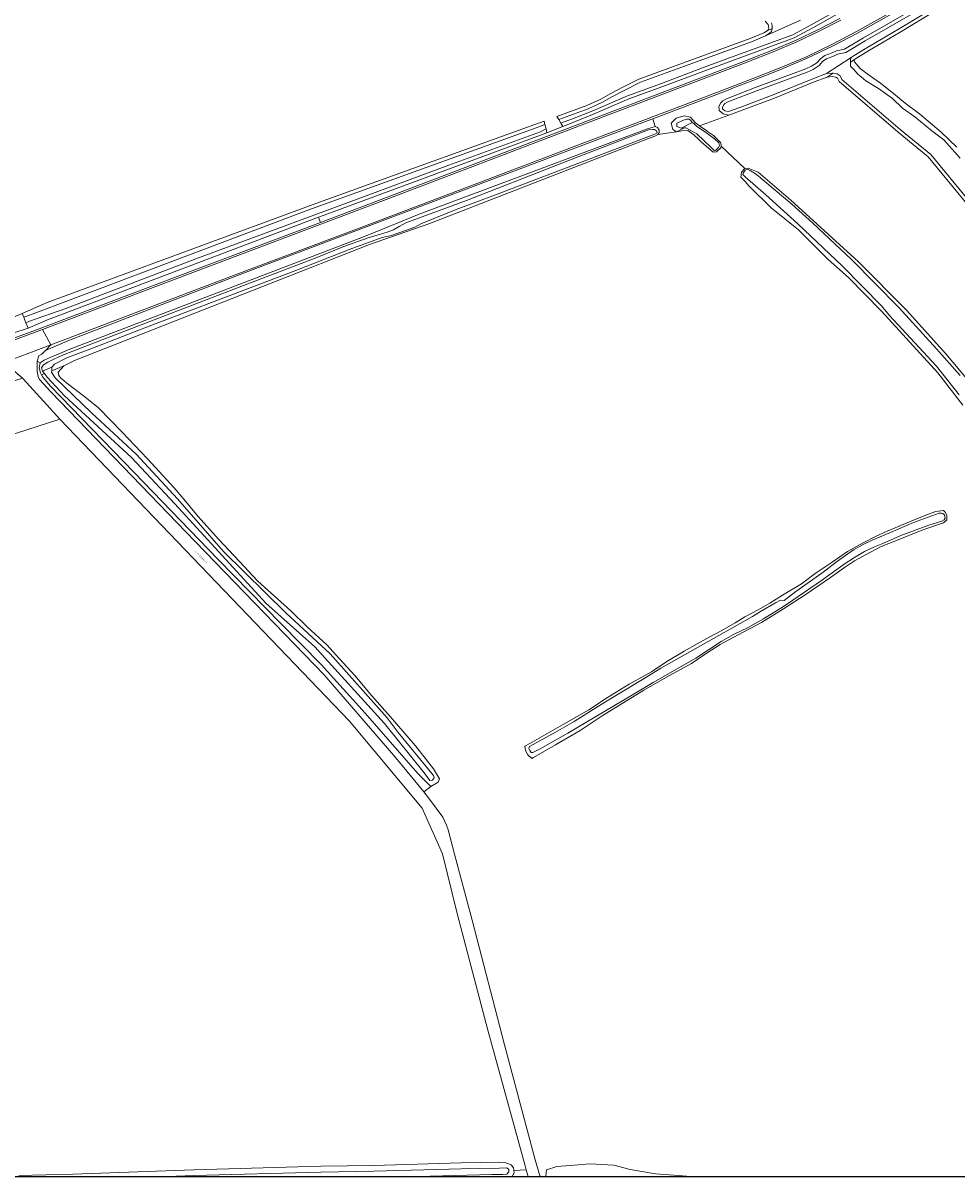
# Model space of a CAD drawing. Header units: metres. Extents: x 229229 to 231729, y 593167 to 595667.
# Tile 8 of 256: x 229664 to 229933, y 593167 to 593499. Entities that reach past the tile are written whole.
import ezdxf
from ezdxf.enums import TextEntityAlignment as Align

# ---------------------------------------------------------------- set-up
doc = ezdxf.new("R2010")
doc.units = ezdxf.units.M
for name, color, linetype, lineweight in [('B-WE-GR-BOUWLAND-GV', 80, 'Continuous', 13), ('B-WE-GR-GRAS-GV', 60, 'Continuous', 13), ('B-WE-GR-GROENVOORZIENING-GV', 80, 'Continuous', 18), ('B-WE-OG-TOPOGRAFIE-T18', 10, 'Continuous', 18), ('B-WE-OG-WATER-GV', 130, 'Continuous', 18), ('B-WE-OG-WATER_GREPPEL-GV', 160, 'Continuous', 18), ('B-WE-OG-WATER_SLOOT-GV', 120, 'Continuous', 18), ('B-WE-VH-VERHARDING_GESLOTEN-GV', 252, 'Continuous', 18), ('B-WE-VH-VERHARDING_HALFVERHARDING-GV', 252, 'Continuous', 18)]:
    doc.layers.add(name, color=color, linetype=linetype, lineweight=lineweight)
doc.styles.add('NLCS-ISO-M250-T18', font='NLCS-ISO.ttf', dxfattribs={"height": 0.45})

msp = doc.modelspace()

# ---------------------------------------------------------------- linework, layer by layer
msp.add_lwpolyline([(231729.346, 593166.818), (229229.346, 593166.818), (229229.346, 595666.818), (231729.346, 595666.818)], close=True)
at = {"layer": 'B-WE-GR-BOUWLAND-GV'}
msp.add_lwpolyline([(229926.994, 593502.308), (229916.597, 593496.046), (229908.408, 593491.241), (229903.839, 593488.431), (229903.328, 593488.077), (229903.293, 593487.977), (229903.293, 593487.703), (229903.439, 593487.467), (229903.9, 593486.961), (229905.074, 593485.537), (229905.784, 593485.033), (229907.087, 593484), (229910.859, 593481.367), (229915.092, 593478.044), (229918.009, 593475.597), (229922.073, 593472.507), (229928.339, 593467.291), (229932.9, 593462.94)], dxfattribs=at)
at = {"layer": 'B-WE-GR-GRAS-GV'}
for points in [[(229664.166, 593415.114), (229671.32, 593418.316), (229749.639, 593447.182), (229811.553, 593469.472), (229814.182, 593470.428), (229814.427, 593469.454), (229814.741, 593468.204), (229815.019, 593467.096), (229819.58, 593468.936), (229819.041, 593469.839), (229818.407, 593470.902), (229817.886, 593471.776), (229826.476, 593474.901), (229830.519, 593476.794), (229833.375, 593478.41), (229836.986, 593480.274), (229841.463, 593482.532), (229853.175, 593486.85), (229873.448, 593494.177), (229877.346, 593495.815), (229878.275, 593496.391), (229878.659, 593496.75), (229878.765, 593497.164), (229878.734, 593497.792), (229878.634, 593498.241), (229877.79, 593499.217)], [(229938.058, 593443.866), (229924.619, 593460.125), (229915.953, 593467.31), (229899.027, 593481.796), (229898.54, 593482.79), (229898.053, 593483.103), (229896.982, 593483.252), (229895.569, 593483.123), (229891.86, 593481.716), (229880.391, 593477.086), (229871.149, 593473.554), (229867.322, 593472.151), (229858.895, 593469.062), (229859.781, 593468.394), (229860.835, 593467.749), (229861.216, 593467.488), (229862.898, 593466.338), (229864.945, 593464.338), (229865.138, 593463.616), (229865.055, 593463.21), (229871.94, 593456.811), (229872.906, 593456.952), (229875.77, 593455.783), (229885.167, 593447.688), (229904.572, 593429.98), (229918.363, 593416.034), (229929.646, 593403.565), (229937.758, 593393.899)], [(229934.6, 593388.774), (229927.373, 593398.071), (229911.241, 593415.76), (229901.691, 593425.445), (229895.884, 593430.609), (229887.366, 593439.132), (229879.494, 593445.459), (229873.157, 593451.735), (229871.977, 593453.085), (229870.77, 593454.349), (229870.946, 593455.795), (229871.94, 593456.811), (229865.055, 593463.21), (229864.971, 593462.804), (229863.723, 593461.619), (229862.778, 593461.519), (229861.55, 593462.531), (229859.322, 593464.47), (229858.611, 593465.233), (229857.287, 593466.517), (229855.518, 593467.755), (229853.776, 593467.643), (229852.251, 593467.384), (229846.883, 593466.553), (229845.985, 593466.082), (229844.207, 593465.441), (229781.049, 593440.949), (229763.959, 593434.974), (229679.148, 593401.63), (229676.098, 593400.039), (229674.46, 593398.204), (229674.681, 593397.27), (229675.35, 593396.461), (229676.139, 593395.821), (229677.018, 593395.048), (229682.146, 593391.191), (229686.085, 593387.967), (229692.848, 593381.04), (229700.208, 593373.368), (229707.797, 593365.009), (229710.582, 593361.735), (229714.69, 593356.719), (229720.538, 593350.241), (229726.595, 593343.763), (229731.886, 593338.12), (229741.355, 593329.622), (229746.089, 593325.024), (229751.729, 593319.8), (229755.349, 593315.829), (229759.805, 593311.023), (229764.678, 593305.172), (229769.97, 593299.251), (229777.21, 593290.822), (229782.355, 593284.145), (229784.109, 593281.318), (229783.691, 593280.343), (229781.624, 593279.113)], [(229663.209, 593167.204), (229678.73, 593167.6), (229713.48, 593168.873), (229750.001, 593169.908), (229765.19, 593170.147), (229790.321, 593170.863), (229801.308, 593171.022), (229803.203, 593170.898), (229804.735, 593170.274), (229805.41, 593169.391), (229805.482, 593168.656), (229809.075, 593168.904), (229808.77, 593170.044), (229798.006, 593209.066), (229789.201, 593242.558), (229784.935, 593259.736), (229779.115, 593272.833), (229758.204, 593297.862), (229675.01, 593384.699), (229646.123, 593375.402)], [(229781.624, 593279.113), (229779.597, 593277.579), (229781.267, 593275.452), (229785.118, 593270.246), (229785.587, 593269.244), (229786.17, 593267.938), (229786.622, 593266.648), (229788.473, 593259.625), (229793.483, 593240.612), (229802.803, 593204.807), (229811.64, 593171.721), (229813.065, 593166.818)], [(229814.794, 593166.818), (229814.734, 593166.949), (229814.914, 593168.839), (229817.886, 593169.83), (229822.839, 593170.19), (229827.343, 593170.55), (229834.206, 593170.192), (229838.98, 593168.932), (229846.185, 593167.672), (229851.504, 593167.355), (229857.611, 593166.818)], [(229809.645, 593166.818), (229809.075, 593168.904), (229805.482, 593168.656), (229805.54, 593168.066), (229804.979, 593166.818)]]:
    msp.add_lwpolyline(points, dxfattribs=at)
msp.add_lwpolyline([(229817.457, 593291.116), (229811.178, 593287.448), (229810.673, 593287.195), (229809.493, 593288.249), (229808.861, 593289.43), (229808.679, 593290.726), (229810.083, 593291.496), (229820.196, 593297.23), (229827.023, 593301.151), (229832.459, 593304.65), (229838.654, 593308.571), (229845.059, 593312.113), (229849.441, 593315.022), (229854.456, 593317.974), (229858.164, 593320.082), (229861.873, 593322.148), (229865.244, 593323.919), (229869.079, 593326.195), (229871.86, 593327.882), (229875.695, 593329.906), (229879.108, 593331.803), (229882.69, 593334.08), (229888.168, 593337.411), (229892.129, 593340.32), (229896.975, 593343.608), (229901.4, 593346.644), (229905.741, 593349.09), (229909.449, 593350.987), (229912.82, 593352.505), (229920.405, 593355.709), (229924.409, 593357.311), (229926.781, 593358.186), (229928.984, 593358.51), (229929.632, 593357.927), (229929.999, 593357.02), (229929.934, 593355.745), (229928.984, 593354.967), (229927.569, 593354.444), (229922.639, 593352.716), (229915.981, 593350.059), (229911.092, 593348.12), (229908.016, 593346.518), (229903.423, 593344.03), (229900.599, 593342.048), (229896.554, 593339.181), (229889.264, 593334.248), (229883.027, 593330.201), (229876.706, 593326.237), (229869.964, 593322.696), (229864.78, 593319.913), (229861.072, 593317.51), (229856.521, 593314.432), (229849.399, 593310.511), (229842.91, 593306.758), (229830.9, 593299.464), (229824.579, 593295.164)], close=True, dxfattribs=at)
at = {"layer": 'B-WE-GR-GROENVOORZIENING-GV'}
for points in [[(229905.3, 593505.048), (229891.468, 593497.297), (229886.107, 593494.386), (229868.903, 593488.085), (229860.082, 593484.814), (229848.288, 593480.352), (229838.565, 593476.811), (229828.538, 593472.497), (229822.761, 593470.18), (229819.58, 593468.936), (229815.019, 593467.096), (229750.981, 593443.413), (229749.35, 593442.796), (229749.859, 593441.316), (229769.382, 593448.686), (229822.158, 593468.765), (229870.883, 593487.325), (229879.837, 593490.863), (229886.626, 593493.731), (229893.041, 593496.766), (229899.248, 593499.91)], [(229922.669, 593506.157), (229904.266, 593495.77), (229904.254, 593495.763), (229897.14, 593492), (229897.121, 593491.991), (229889.667, 593488.431), (229889.646, 593488.421), (229881.947, 593485.189), (229881.938, 593485.186), (229874.225, 593482.113), (229874.22, 593482.11), (229868.205, 593479.796), (229867.077, 593479.315), (229845.411, 593471.136), (229846.08, 593468.896), (229846.809, 593468.571), (229847.256, 593467.857), (229847.263, 593467.755), (229847.31, 593467.044), (229846.883, 593466.553), (229852.251, 593467.384), (229851.245, 593468.036), (229850.942, 593469.122), (229850.726, 593469.895), (229852.13, 593471.261), (229854.502, 593471.92), (229856.29, 593471.533), (229856.742, 593471.031), (229857.711, 593469.953), (229858.895, 593469.062), (229867.322, 593472.151), (229865.648, 593472.511), (229864.554, 593473.449), (229864.513, 593473.787), (229864.403, 593474.683), (229865.03, 593475.721), (229865.538, 593476.267), (229866.608, 593476.878), (229875.198, 593480.179), (229889.418, 593485.49), (229891.075, 593486.209), (229892.582, 593487.229), (229893.72, 593488.454), (229894.946, 593489.272), (229897.037, 593490.075), (229898.245, 593490.653), (229900.56, 593491.135), (229905.973, 593494.359), (229920.407, 593502.653)], [(229660.228, 593407.457), (229669.767, 593410.977), (229707.909, 593425.48), (229707.91, 593425.481), (229749.859, 593441.316), (229749.35, 593442.796), (229671.388, 593413.286), (229665.866, 593410.892), (229661.415, 593409.447)]]:
    msp.add_lwpolyline(points, dxfattribs=at)
for points in [[(229763.053, 593437.463), (229778.288, 593443.676), (229843.659, 593468.134), (229846.08, 593468.896), (229845.411, 593471.136), (229844.145, 593470.658), (229823.005, 593462.679), (229753.942, 593436.608), (229730.581, 593427.762), (229703.179, 593417.236), (229677.743, 593407.482), (229673.002, 593405.456), (229670.82, 593404.524), (229669.758, 593403.422), (229668.939, 593402.911), (229668.471, 593401.425), (229669.262, 593400.902), (229670.453, 593401.735), (229672.351, 593402.545), (229674.447, 593403.417), (229677.334, 593404.669)], [(229672.291, 593394.229), (229670.117, 593396.855), (229669.737, 593397.516), (229669.441, 593398.031), (229669.031, 593399.517), (229669.262, 593400.902), (229668.471, 593401.425), (229668.423, 593400.024), (229668.425, 593398.426), (229668.731, 593396.968), (229669.151, 593396.175), (229672.344, 593392.565), (229713.891, 593349.514), (229750.939, 593311.221), (229771.572, 593287.294), (229777.927, 593279.706), (229779.597, 593277.579), (229781.624, 593279.113), (229777.843, 593282.851), (229762.704, 593300.224), (229750.054, 593314.181), (229738.627, 593325.866), (229720.363, 593344.439), (229696.295, 593369.348)], [(229664.193, 593396.508), (229656.324, 593393.993), (229656.584, 593393.322), (229640.348, 593388.036), (229646.123, 593375.402), (229675.01, 593384.699), (229673.173, 593386.75), (229664.425, 593396.299)]]:
    msp.add_lwpolyline(points, close=True, dxfattribs=at)
at = {"layer": 'B-WE-OG-WATER-GV'}
for points in [[(229887.884, 593499.465), (229877.806, 593494.923), (229873.812, 593493.245), (229853.518, 593485.91), (229841.862, 593481.614), (229837.441, 593479.383), (229833.851, 593477.53), (229830.978, 593475.905), (229826.859, 593473.977), (229818.407, 593470.902), (229819.041, 593469.839), (229820.004, 593470.22), (229822.389, 593471.109), (229828.154, 593473.42), (229838.196, 593477.741), (229847.94, 593481.289), (229859.731, 593485.751), (229868.557, 593489.023), (229885.694, 593495.299), (229890.985, 593498.173), (229904.816, 593505.923)], [(229920.913, 593501.791), (229906.478, 593493.496), (229900.928, 593490.19), (229898.568, 593489.699), (229897.433, 593489.156), (229895.409, 593488.378), (229894.372, 593487.687), (229893.237, 593486.465), (229891.559, 593485.329), (229889.793, 593484.563), (229875.552, 593479.244), (229867.038, 593475.972), (229866.166, 593475.474), (229865.833, 593475.116), (229865.438, 593474.462), (229865.5, 593473.955), (229866.104, 593473.437), (229867.252, 593473.19), (229870.798, 593474.49), (229880.025, 593478.017), (229891.495, 593482.647), (229895.342, 593484.107), (229902.49, 593488.713), (229903.292, 593489.269), (229907.893, 593492.098), (229916.086, 593496.905), (229926.145, 593502.964)], [(229879.555, 593498.704), (229879.728, 593497.926), (229879.771, 593497.062), (229879.768, 593497.051), (229879.555, 593496.22), (229878.886, 593495.593), (229877.806, 593494.923), (229887.884, 593499.465)], [(229903.199, 593485.276), (229902.256, 593486.278), (229902.293, 593487.416), (229902.293, 593488.145), (229902.49, 593488.713), (229895.342, 593484.107), (229897.005, 593484.258), (229897.286, 593484.219), (229898.409, 593484.064), (229899.316, 593483.48), (229899.834, 593482.422), (229916.598, 593468.075), (229925.33, 593460.834), (229938.807, 593444.529)], [(229933.846, 593459.757), (229929.071, 593465.057), (229925.702, 593467.684), (229920.825, 593471.649), (229917.226, 593474.196), (229914.338, 593476.907), (229910.33, 593479.795), (229906.735, 593482.035), (229905.32, 593483.155), (229904.436, 593483.921), (229903.199, 593485.276)], [(229933.793, 593397.33), (229927.029, 593404.929), (229916.196, 593416.827), (229902.533, 593430.622), (229891.47, 593441.128), (229885.424, 593446.594), (229875.263, 593455.071), (229873.412, 593456.28), (229872.684, 593456.614), (229871.968, 593456.305), (229871.376, 593455.503), (229871.327, 593455.046), (229872.005, 593454.392), (229877.922, 593449.267), (229887.18, 593440.93), (229900.01, 593428.69), (229911.184, 593417.318), (229913.529, 593414.546), (229923.21, 593404.092), (229926.968, 593399.966), (229933.501, 593391.726)], [(229773.147, 593166.818), (229774.373, 593166.874), (229799.185, 593167.51), (229802.366, 593167.51), (229803.462, 593167.65), (229804.008, 593168.274), (229804.034, 593168.949), (229803.514, 593169.443), (229801.332, 593169.34), (229790.357, 593169.181), (229765.227, 593168.465), (229750.038, 593168.226), (229713.535, 593167.192), (229703.337, 593166.818)]]:
    msp.add_lwpolyline(points, dxfattribs=at)
for points in [[(229664.6, 593414.036), (229664.947, 593413.174), (229665.229, 593412.473), (229666.286, 593412.935), (229676.651, 593416.586), (229714.035, 593430.852), (229760.401, 593447.965), (229786.765, 593457.777), (229813.159, 593467.325), (229814.741, 593468.204), (229814.427, 593469.454), (229811.894, 593468.532), (229746.29, 593444.792), (229665.779, 593414.431)], [(229856.766, 593470.092), (229856.35, 593470.628), (229855.864, 593471.037), (229855.413, 593471.044), (229855.173, 593471.009), (229854.743, 593470.868), (229853.431, 593470.325), (229852.357, 593469.834), (229852.378, 593468.927), (229853.609, 593468.451)], [(229853.609, 593468.451), (229854.587, 593468.483), (229854.948, 593468.495), (229858.058, 593466.81), (229862.204, 593462.878), (229863.151, 593461.924), (229863.546, 593462.048), (229864.324, 593462.9), (229864.645, 593463.443), (229864.398, 593464.159), (229863.176, 593465.393), (229860.326, 593467.418), (229858.129, 593468.899), (229857.2, 593469.712), (229856.766, 593470.092)], [(229672.696, 593399.641), (229673.452, 593400.51), (229676.996, 593402.389), (229683.841, 593405.003), (229699.845, 593411.169), (229721.316, 593419.376), (229742.786, 593427.52), (229758.387, 593433.646), (229767.651, 593436.968), (229770.351, 593437.551), (229777.023, 593439.993), (229778.751, 593440.857), (229788.954, 593445.013), (229800.178, 593449.285), (229845.989, 593466.663), (229846.658, 593467.03), (229846.55, 593467.635), (229845.946, 593468.024), (229845.341, 593468.067), (229844.196, 593467.937), (229836.142, 593464.848), (229821.512, 593459.172), (229791.891, 593447.647), (229774.446, 593441.149), (229772.556, 593440.128), (229770.856, 593439.183), (229769.117, 593438.465), (229766.472, 593437.746), (229763.6, 593436.877), (229756.647, 593434.382), (229748.336, 593431.046), (229727.807, 593423.167), (229688.368, 593408.059), (229678.67, 593404.274), (229675.754, 593403.151), (229673.206, 593401.984), (229671.522, 593401.077), (229670.291, 593400.385), (229669.729, 593399.456), (229669.967, 593398.549)], [(229672.619, 593398.659), (229672.696, 593399.641), (229669.967, 593398.549), (229670.522, 593397.827), (229671.327, 593396.778), (229676.273, 593391.398), (229695.572, 593373.673), (229708.043, 593360.365), (229734.191, 593331.799), (229748.25, 593319.247), (229768.299, 593297.235), (229779.719, 593283.01), (229781.382, 593280.855), (229782.1, 593280.93), (229782.629, 593281.611), (229782.402, 593282.291), (229772.237, 593294.654), (229769.062, 593298.889), (229752.724, 593317.236), (229739.894, 593329.079), (229722.041, 593346.661), (229708.776, 593361.821), (229696.878, 593374.635), (229684.064, 593386.576), (229673.641, 593396.616), (229672.583, 593398.204)], [(229847.704, 593313.099), (229843.472, 593310.42), (229834.078, 593304.76), (229829.397, 593301.892), (229822.85, 593297.773), (229817.445, 593294.736), (229810.018, 593290.618), (229809.802, 593290.034), (229810.083, 593289.408), (229810.472, 593288.889), (229810.968, 593288.825), (229813.106, 593289.905), (229821.031, 593294.463), (229839.587, 593305.417), (229845.503, 593308.96), (229857.848, 593316.001), (229861.476, 593318.442), (229865.082, 593320.797), (229868.689, 593322.849), (229872.835, 593324.858), (229877.241, 593327.309), (229883.05, 593330.895), (229885.749, 593332.645), (229893.955, 593338.37), (229900.483, 593342.989), (229903.463, 593344.977), (229906.335, 593346.662), (229909.164, 593347.98), (229911.604, 593348.995), (229914.865, 593350.443), (229916.743, 593351.242), (229924.784, 593354.248), (229928.557, 593355.446), (229929.248, 593355.779), (229929.495, 593356.285), (229929.31, 593357.174), (229928.866, 593357.619), (229928.422, 593357.656), (229927.817, 593357.656), (229920.426, 593355.001), (229913.822, 593352.168), (229908.508, 593349.941), (229905.892, 593348.669), (229903.153, 593347.114), (229898.503, 593343.926), (229894.024, 593340.461), (229886.592, 593335.131), (229884.484, 593333.523), (229883.166, 593332.542), (229882.129, 593332.686), (229880.735, 593331.871), (229876.394, 593329.412), (229874.074, 593327.98), (229868.163, 593324.647), (229864.399, 593322.486)]]:
    msp.add_lwpolyline(points, close=True, dxfattribs=at)
at = {"layer": 'B-WE-OG-WATER_GREPPEL-GV'}
msp.add_lwpolyline([(229857.611, 593166.818), (229851.504, 593167.355), (229846.185, 593167.672), (229838.98, 593168.932), (229834.206, 593170.192), (229827.343, 593170.55), (229822.839, 593170.19), (229817.886, 593169.83), (229814.914, 593168.839), (229814.734, 593166.949), (229814.794, 593166.818)], dxfattribs=at)
at = {"layer": 'B-WE-OG-WATER_SLOOT-GV'}
for points in [[(229904.816, 593505.923), (229890.985, 593498.173), (229885.694, 593495.299), (229868.557, 593489.023), (229859.731, 593485.751), (229847.94, 593481.289), (229838.196, 593477.741), (229828.154, 593473.42), (229822.389, 593471.109), (229820.004, 593470.22), (229819.041, 593469.839), (229819.58, 593468.936), (229822.761, 593470.18), (229828.538, 593472.497), (229838.565, 593476.811), (229848.288, 593480.352), (229860.082, 593484.814), (229868.903, 593488.085), (229886.107, 593494.386), (229891.468, 593497.297), (229905.3, 593505.048)], [(229920.407, 593502.653), (229905.973, 593494.359), (229900.56, 593491.135), (229898.245, 593490.653), (229897.037, 593490.075), (229894.946, 593489.272), (229893.72, 593488.454), (229892.582, 593487.229), (229891.075, 593486.209), (229889.418, 593485.49), (229875.198, 593480.179), (229866.608, 593476.878), (229865.538, 593476.267), (229865.03, 593475.721), (229864.403, 593474.683), (229864.513, 593473.787), (229864.554, 593473.449), (229865.648, 593472.511), (229867.322, 593472.151), (229871.149, 593473.554), (229880.391, 593477.086), (229891.86, 593481.716), (229895.569, 593483.123), (229897.286, 593484.219), (229897.005, 593484.258), (229895.342, 593484.107), (229891.495, 593482.647), (229880.025, 593478.017), (229870.798, 593474.49), (229867.252, 593473.19), (229866.104, 593473.437), (229865.5, 593473.955), (229865.438, 593474.462), (229865.833, 593475.116), (229866.166, 593475.474), (229867.038, 593475.972), (229875.552, 593479.244), (229889.793, 593484.563), (229891.559, 593485.329), (229893.237, 593486.465), (229894.372, 593487.687), (229895.409, 593488.378), (229897.433, 593489.156), (229898.568, 593489.699), (229900.928, 593490.19), (229906.478, 593493.496), (229920.913, 593501.791)], [(229926.145, 593502.964), (229916.086, 593496.905), (229907.893, 593492.098), (229903.292, 593489.269), (229902.49, 593488.713), (229902.293, 593488.145), (229902.293, 593487.416), (229903.328, 593488.077), (229903.839, 593488.431), (229908.408, 593491.241), (229916.597, 593496.046), (229926.994, 593502.308)], [(229877.79, 593499.217), (229878.634, 593498.241), (229878.734, 593497.792), (229878.765, 593497.164), (229878.659, 593496.75), (229878.275, 593496.391), (229879.768, 593497.051), (229879.771, 593497.062), (229879.728, 593497.926), (229879.555, 593498.704)], [(229932.9, 593462.94), (229928.339, 593467.291), (229922.073, 593472.507), (229918.009, 593475.597), (229915.092, 593478.044), (229910.859, 593481.367), (229907.087, 593484), (229905.784, 593485.033), (229905.074, 593485.537), (229903.9, 593486.961), (229903.439, 593487.467), (229903.293, 593487.703), (229903.293, 593487.977), (229903.328, 593488.077), (229902.293, 593487.416), (229902.256, 593486.278), (229903.199, 593485.276), (229904.436, 593483.921), (229905.32, 593483.155), (229906.735, 593482.035), (229910.33, 593479.795), (229914.338, 593476.907), (229917.226, 593474.196), (229920.825, 593471.649), (229925.702, 593467.684), (229929.071, 593465.057), (229933.846, 593459.757)], [(229938.807, 593444.529), (229925.33, 593460.834), (229916.598, 593468.075), (229899.834, 593482.422), (229899.316, 593483.48), (229898.409, 593484.064), (229897.286, 593484.219), (229895.569, 593483.123), (229896.982, 593483.252), (229898.053, 593483.103), (229898.54, 593482.79), (229899.027, 593481.796), (229915.953, 593467.31), (229924.619, 593460.125), (229938.058, 593443.866)], [(229937.758, 593393.899), (229929.646, 593403.565), (229918.363, 593416.034), (229904.572, 593429.98), (229885.167, 593447.688), (229875.77, 593455.783), (229872.906, 593456.952), (229871.94, 593456.811), (229870.946, 593455.795), (229870.77, 593454.349), (229871.977, 593453.085), (229873.157, 593451.735), (229879.494, 593445.459), (229887.366, 593439.132), (229895.884, 593430.609), (229901.691, 593425.445), (229911.241, 593415.76), (229927.373, 593398.071), (229934.6, 593388.774)], [(229933.501, 593391.726), (229926.968, 593399.966), (229923.21, 593404.092), (229913.529, 593414.546), (229911.184, 593417.318), (229900.01, 593428.69), (229887.18, 593440.93), (229877.922, 593449.267), (229872.005, 593454.392), (229871.327, 593455.046), (229871.376, 593455.503), (229871.968, 593456.305), (229872.684, 593456.614), (229873.412, 593456.28), (229875.263, 593455.071), (229885.424, 593446.594), (229891.47, 593441.128), (229902.533, 593430.622), (229916.196, 593416.827), (229927.029, 593404.929), (229933.793, 593397.33)], [(229804.979, 593166.818), (229805.54, 593168.066), (229805.482, 593168.656), (229805.41, 593169.391), (229804.735, 593170.274), (229803.203, 593170.898), (229801.308, 593171.022), (229790.321, 593170.863), (229765.19, 593170.147), (229750.001, 593169.908), (229713.48, 593168.873), (229678.73, 593167.6), (229663.209, 593167.204)], [(229703.337, 593166.818), (229713.535, 593167.192), (229750.038, 593168.226), (229765.227, 593168.465), (229790.357, 593169.181), (229801.332, 593169.34), (229803.514, 593169.443), (229804.034, 593168.949), (229804.008, 593168.274), (229803.462, 593167.65), (229802.366, 593167.51), (229799.185, 593167.51), (229774.373, 593166.874), (229773.147, 593166.818)]]:
    msp.add_lwpolyline(points, dxfattribs=at)
for points in [[(229877.806, 593494.923), (229878.886, 593495.593), (229879.555, 593496.22), (229879.768, 593497.051), (229878.275, 593496.391), (229877.346, 593495.815), (229873.448, 593494.177), (229853.175, 593486.85), (229841.463, 593482.532), (229836.986, 593480.274), (229833.375, 593478.41), (229830.519, 593476.794), (229826.476, 593474.901), (229817.886, 593471.776), (229818.407, 593470.902), (229826.859, 593473.977), (229830.978, 593475.905), (229833.851, 593477.53), (229837.441, 593479.383), (229841.862, 593481.614), (229853.518, 593485.91), (229873.812, 593493.245)], [(229857.2, 593469.712), (229857.711, 593469.953), (229856.742, 593471.031), (229856.29, 593471.533), (229854.502, 593471.92), (229852.13, 593471.261), (229850.726, 593469.895), (229850.942, 593469.122), (229851.245, 593468.036), (229852.251, 593467.384), (229854.587, 593468.483), (229853.609, 593468.451), (229852.378, 593468.927), (229852.357, 593469.834), (229853.431, 593470.325), (229854.743, 593470.868), (229855.173, 593471.009), (229855.413, 593471.044), (229855.864, 593471.037), (229856.35, 593470.628), (229856.766, 593470.092)], [(229664.166, 593415.114), (229664.6, 593414.036), (229665.779, 593414.431), (229746.29, 593444.792), (229811.894, 593468.532), (229814.427, 593469.454), (229814.182, 593470.428), (229811.553, 593469.472), (229749.639, 593447.182), (229671.32, 593418.316)], [(229672.696, 593399.641), (229672.619, 593398.659), (229676.098, 593400.039), (229679.148, 593401.63), (229763.959, 593434.974), (229781.049, 593440.949), (229844.207, 593465.441), (229845.985, 593466.082), (229846.883, 593466.553), (229847.31, 593467.044), (229847.263, 593467.755), (229847.256, 593467.857), (229846.809, 593468.571), (229846.08, 593468.896), (229843.659, 593468.134), (229778.288, 593443.676), (229763.053, 593437.463), (229677.334, 593404.669), (229674.447, 593403.417), (229672.351, 593402.545), (229670.453, 593401.735), (229669.262, 593400.902), (229669.031, 593399.517), (229669.441, 593398.031), (229669.737, 593397.516), (229670.522, 593397.827), (229669.967, 593398.549), (229669.729, 593399.456), (229670.291, 593400.385), (229671.522, 593401.077), (229673.206, 593401.984), (229675.754, 593403.151), (229678.67, 593404.274), (229688.368, 593408.059), (229727.807, 593423.167), (229748.336, 593431.046), (229756.647, 593434.382), (229763.6, 593436.877), (229766.472, 593437.746), (229769.117, 593438.465), (229770.856, 593439.183), (229772.556, 593440.128), (229774.446, 593441.149), (229791.891, 593447.647), (229821.512, 593459.172), (229836.142, 593464.848), (229844.196, 593467.937), (229845.341, 593468.067), (229845.946, 593468.024), (229846.55, 593467.635), (229846.658, 593467.03), (229845.989, 593466.663), (229800.178, 593449.285), (229788.954, 593445.013), (229778.751, 593440.857), (229777.023, 593439.993), (229770.351, 593437.551), (229767.651, 593436.968), (229758.387, 593433.646), (229742.786, 593427.52), (229721.316, 593419.376), (229699.845, 593411.169), (229683.841, 593405.003), (229676.996, 593402.389), (229673.452, 593400.51)], [(229857.711, 593469.953), (229857.2, 593469.712), (229858.129, 593468.899), (229860.326, 593467.418), (229863.176, 593465.393), (229864.398, 593464.159), (229864.645, 593463.443), (229864.324, 593462.9), (229863.546, 593462.048), (229863.151, 593461.924), (229862.204, 593462.878), (229858.058, 593466.81), (229854.948, 593468.495), (229854.587, 593468.483), (229852.251, 593467.384), (229853.776, 593467.643), (229855.518, 593467.755), (229857.287, 593466.517), (229858.611, 593465.233), (229859.322, 593464.47), (229861.55, 593462.531), (229862.778, 593461.519), (229863.723, 593461.619), (229864.971, 593462.804), (229865.055, 593463.21), (229865.138, 593463.616), (229864.945, 593464.338), (229862.898, 593466.338), (229861.216, 593467.488), (229860.835, 593467.749), (229859.781, 593468.394), (229858.895, 593469.062)], [(229665.866, 593410.892), (229671.388, 593413.286), (229749.35, 593442.796), (229750.981, 593443.413), (229815.019, 593467.096), (229814.741, 593468.204), (229813.159, 593467.325), (229786.765, 593457.777), (229760.401, 593447.965), (229714.035, 593430.852), (229676.651, 593416.586), (229666.286, 593412.935), (229665.229, 593412.473)], [(229676.098, 593400.039), (229672.619, 593398.659), (229672.583, 593398.204), (229673.641, 593396.616), (229684.064, 593386.576), (229696.878, 593374.635), (229708.776, 593361.821), (229722.041, 593346.661), (229739.894, 593329.079), (229752.724, 593317.236), (229769.062, 593298.889), (229772.237, 593294.654), (229782.402, 593282.291), (229782.629, 593281.611), (229782.1, 593280.93), (229781.382, 593280.855), (229779.719, 593283.01), (229768.299, 593297.235), (229748.25, 593319.247), (229734.191, 593331.799), (229708.043, 593360.365), (229695.572, 593373.673), (229676.273, 593391.398), (229671.327, 593396.778), (229670.522, 593397.827), (229669.737, 593397.516), (229670.117, 593396.855), (229672.291, 593394.229), (229696.295, 593369.348), (229720.363, 593344.439), (229738.627, 593325.866), (229750.054, 593314.181), (229762.704, 593300.224), (229777.843, 593282.851), (229781.624, 593279.113), (229783.691, 593280.343), (229784.109, 593281.318), (229782.355, 593284.145), (229777.21, 593290.822), (229769.97, 593299.251), (229764.678, 593305.172), (229759.805, 593311.023), (229755.349, 593315.829), (229751.729, 593319.8), (229746.089, 593325.024), (229741.355, 593329.622), (229731.886, 593338.12), (229726.595, 593343.763), (229720.538, 593350.241), (229714.69, 593356.719), (229710.582, 593361.735), (229707.797, 593365.009), (229700.208, 593373.368), (229692.848, 593381.04), (229686.085, 593387.967), (229682.146, 593391.191), (229677.018, 593395.048), (229676.139, 593395.821), (229675.35, 593396.461), (229674.681, 593397.27), (229674.46, 593398.204)], [(229810.673, 593287.195), (229811.178, 593287.448), (229817.457, 593291.116), (229824.579, 593295.164), (229830.9, 593299.464), (229842.91, 593306.758), (229849.399, 593310.511), (229856.521, 593314.432), (229861.072, 593317.51), (229864.78, 593319.913), (229869.964, 593322.696), (229876.706, 593326.237), (229883.027, 593330.201), (229889.264, 593334.248), (229896.554, 593339.181), (229900.599, 593342.048), (229903.423, 593344.03), (229908.016, 593346.518), (229911.092, 593348.12), (229915.981, 593350.059), (229922.639, 593352.716), (229927.569, 593354.444), (229928.984, 593354.967), (229929.934, 593355.745), (229929.999, 593357.02), (229929.632, 593357.927), (229928.984, 593358.51), (229926.781, 593358.186), (229924.409, 593357.311), (229920.405, 593355.709), (229912.82, 593352.505), (229909.449, 593350.987), (229905.741, 593349.09), (229901.4, 593346.644), (229896.975, 593343.608), (229892.129, 593340.32), (229888.168, 593337.411), (229882.69, 593334.08), (229879.108, 593331.803), (229875.695, 593329.906), (229871.86, 593327.882), (229869.079, 593326.195), (229865.244, 593323.919), (229861.873, 593322.148), (229858.164, 593320.082), (229854.456, 593317.974), (229849.441, 593315.022), (229845.059, 593312.113), (229838.654, 593308.571), (229832.459, 593304.65), (229827.023, 593301.151), (229820.196, 593297.23), (229810.083, 593291.496), (229808.679, 593290.726), (229808.861, 593289.43), (229809.493, 593288.249)], [(229810.018, 593290.618), (229817.445, 593294.736), (229822.85, 593297.773), (229829.397, 593301.892), (229834.078, 593304.76), (229843.472, 593310.42), (229847.704, 593313.099), (229864.399, 593322.486), (229868.163, 593324.647), (229874.074, 593327.98), (229876.394, 593329.412), (229880.735, 593331.871), (229882.129, 593332.686), (229883.166, 593332.542), (229884.484, 593333.523), (229886.592, 593335.131), (229894.024, 593340.461), (229898.503, 593343.926), (229903.153, 593347.114), (229905.892, 593348.669), (229908.508, 593349.941), (229913.822, 593352.168), (229920.426, 593355.001), (229927.817, 593357.656), (229928.422, 593357.656), (229928.866, 593357.619), (229929.31, 593357.174), (229929.495, 593356.285), (229929.248, 593355.779), (229928.557, 593355.446), (229924.784, 593354.248), (229916.743, 593351.242), (229914.865, 593350.443), (229911.604, 593348.995), (229909.164, 593347.98), (229906.335, 593346.662), (229903.463, 593344.977), (229900.483, 593342.989), (229893.955, 593338.37), (229885.749, 593332.645), (229883.05, 593330.895), (229877.241, 593327.309), (229872.835, 593324.858), (229868.689, 593322.849), (229865.082, 593320.797), (229861.476, 593318.442), (229857.848, 593316.001), (229845.503, 593308.96), (229839.587, 593305.417), (229821.031, 593294.463), (229813.106, 593289.905), (229810.968, 593288.825), (229810.472, 593288.889), (229810.083, 593289.408), (229809.802, 593290.034)]]:
    msp.add_lwpolyline(points, close=True, dxfattribs=at)
at = {"layer": 'B-WE-VH-VERHARDING_GESLOTEN-GV'}
for points in [[(229899.484, 593499.469), (229893.261, 593496.317), (229886.83, 593493.275), (229880.026, 593490.4), (229871.064, 593486.859), (229822.336, 593468.298), (229769.559, 593448.218), (229708.087, 593425.013), (229669.94, 593410.508), (229672.333, 593406.094), (229674.718, 593406.99), (229724.079, 593425.759), (229762.525, 593440.249), (229795.121, 593452.572), (229822.828, 593463.146), (229860.332, 593477.303), (229874.04, 593482.577), (229881.753, 593485.65), (229889.452, 593488.882), (229896.906, 593492.442), (229904.02, 593496.205), (229922.43, 593506.596)], [(229672.333, 593406.094), (229657.584, 593400.552), (229658.378, 593400.316), (229660.129, 593399.796), (229661.363, 593399.057), (229664.193, 593396.508), (229664.425, 593396.299), (229673.173, 593386.75), (229675.01, 593384.699), (229758.204, 593297.862), (229779.115, 593272.833), (229784.935, 593259.736), (229789.201, 593242.558), (229798.006, 593209.066), (229808.77, 593170.044), (229809.075, 593168.904), (229809.645, 593166.818)], [(229813.065, 593166.818), (229811.64, 593171.721), (229802.803, 593204.807), (229793.483, 593240.612), (229788.473, 593259.625), (229786.622, 593266.648), (229786.17, 593267.938), (229785.587, 593269.244), (229785.118, 593270.246), (229781.267, 593275.452), (229779.597, 593277.579), (229777.927, 593279.706), (229771.572, 593287.294), (229750.939, 593311.221), (229713.891, 593349.514), (229672.344, 593392.565), (229669.151, 593396.175), (229668.731, 593396.968), (229668.425, 593398.426), (229668.423, 593400.024), (229668.471, 593401.425), (229668.939, 593402.911), (229669.758, 593403.422), (229670.82, 593404.524), (229672.333, 593406.094)]]:
    msp.add_lwpolyline(points, dxfattribs=at)
msp.add_lwpolyline([(229657.584, 593400.552), (229672.333, 593406.094), (229669.94, 593410.508), (229660.401, 593406.988), (229648.172, 593402.444), (229641.186, 593400.056), (229633.308, 593397.509), (229624.364, 593394.722), (229617.505, 593392.467), (229572.411, 593378.527), (229557.153, 593373.789), (229558.465, 593368.876), (229599.815, 593381.734), (229620.315, 593388.172), (229632.758, 593392.055), (229644.112, 593395.745), (229650.841, 593398.019)], close=True, dxfattribs=at)
at = {"layer": 'B-WE-VH-VERHARDING_HALFVERHARDING-GV'}
for points in [[(229922.43, 593506.596), (229904.02, 593496.205), (229896.906, 593492.442), (229889.452, 593488.882), (229881.753, 593485.65), (229874.04, 593482.577), (229860.332, 593477.303), (229822.828, 593463.146), (229795.121, 593452.572), (229762.525, 593440.249), (229724.079, 593425.759), (229674.718, 593406.99), (229672.333, 593406.094), (229670.82, 593404.524), (229673.002, 593405.456), (229677.743, 593407.482), (229703.179, 593417.236), (229730.581, 593427.762), (229753.942, 593436.608), (229823.005, 593462.679), (229844.145, 593470.658), (229845.411, 593471.136), (229867.077, 593479.315), (229868.205, 593479.796), (229874.22, 593482.11), (229874.225, 593482.113), (229881.938, 593485.186), (229881.947, 593485.189), (229889.646, 593488.421), (229889.667, 593488.431), (229897.121, 593491.991), (229897.14, 593492), (229904.254, 593495.763), (229904.266, 593495.77), (229922.669, 593506.157)], [(229899.248, 593499.91), (229893.041, 593496.766), (229886.626, 593493.731), (229879.837, 593490.863), (229870.883, 593487.325), (229822.158, 593468.765), (229769.382, 593448.686), (229749.859, 593441.316), (229707.91, 593425.481), (229707.909, 593425.48), (229669.767, 593410.977), (229660.228, 593407.457)], [(229660.401, 593406.988), (229669.94, 593410.508), (229708.087, 593425.013), (229769.559, 593448.218), (229822.336, 593468.298), (229871.064, 593486.859), (229880.026, 593490.4), (229886.83, 593493.275), (229893.261, 593496.317), (229899.484, 593499.469)]]:
    msp.add_lwpolyline(points, dxfattribs=at)
msp.add_lwpolyline([(229660.948, 593410.6), (229661.415, 593409.447), (229665.866, 593410.892), (229665.229, 593412.473), (229664.947, 593413.174), (229664.6, 593414.036), (229664.166, 593415.114), (229659.838, 593413.345), (229660.161, 593412.547), (229660.527, 593411.642)], close=True, dxfattribs=at)

# ---------------------------------------------------------------- texts
at = {"layer": 'B-WE-OG-TOPOGRAFIE-T18', "style": 'NLCS-ISO-M250-T18'}
msp.add_text('Klein Garnwerd', height=0.45, rotation=313.9, dxfattribs=at).set_placement((229715.508, 593345.142), align=Align.MIDDLE)

doc.saveas('drawing.dxf')
